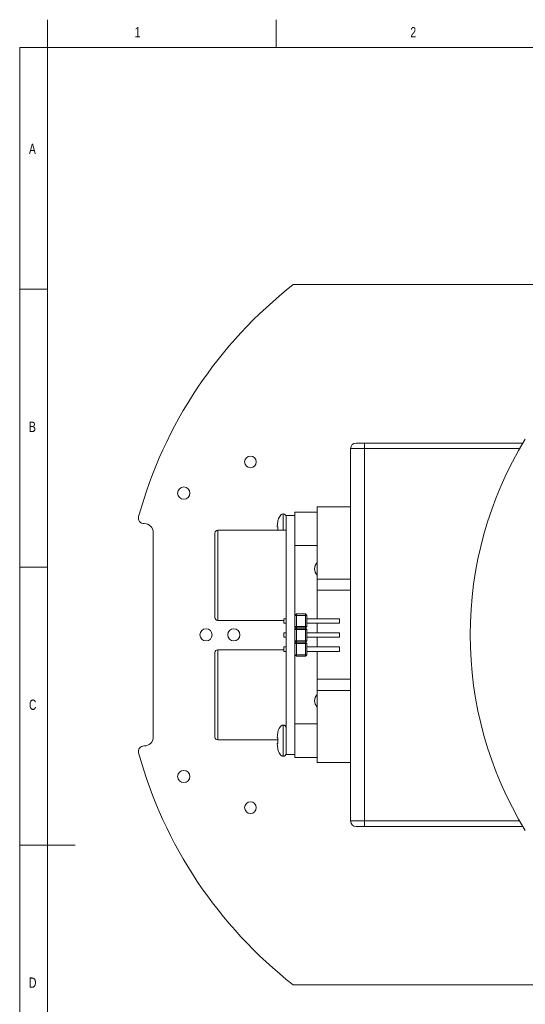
# Model space of a CAD drawing. Header units: millimetres. Extents: x 0 to 229, y 0 to 297.
# Tile 2 of 6: x 13 to 104, y 120 to 297. Entities that reach past the tile are written whole.
import ezdxf

# ---------------------------------------------------------------- set-up
doc = ezdxf.new("R2010")
doc.units = ezdxf.units.MM
doc.styles.add('SLDTEXTSTYLE0', font='TXT', dxfattribs={"width": 0.75})

msp = doc.modelspace()

# ---------------------------------------------------------------- linework, layer by layer
at = {"color": 7, "linetype": 'Continuous', "lineweight": 0}
for p, q in [((17.8, 292), (17.8, 297)), ((58.9, 292), (58.9, 297)), ((12.8, 292), (12.8, 5)), ((17.8, 292), (12.8, 292)), ((17.8, 292), (17.8, 5)), ((205, 292), (17.8, 292)), ((17.8, 248.5), (12.8, 248.5)), ((12.8, 198.5), (17.8, 198.5)), ((12.8, 148.5), (22.8, 148.5))]:
    msp.add_line(p, q, dxfattribs=at)
at = {"color": 7, "linetype": 'Continuous', "lineweight": 15}
for p, q in [((108.31, 249.33), (62.01, 249.33)), ((72.31, 209.33), (72.31, 219.83)), ((74.81, 219.83), (72.31, 219.83)), ((73.31, 220.83), (74.81, 220.83)), ((74.81, 220.83), (74.81, 219.83)), ((74.81, 220.83), (103.3, 220.83)), ((74.81, 219.83), (74.81, 152.83)), ((66.31, 209.33), (66.31, 196.33)), ((72.31, 209.33), (66.31, 209.33)), ((72.31, 209.33), (72.31, 196.33)), ((60.21, 205.13), (60.21, 208.08)), ((60.71, 164.78), (60.71, 207.78)), ((60.71, 207.78), (62.31, 207.78)), ((66.31, 208.38), (62.31, 208.38)), ((62.31, 207.78), (62.31, 208.38)), ((62.31, 189.82), (62.31, 207.78)), ((35.15, 206.33), (35.21, 206.33)), ((59.13, 205.78), (59.25, 206.75)), ((59.25, 206.75), (59.24, 206.76)), ((36.81, 204.73), (36.81, 167.93)), ((47.91, 189.43), (47.91, 204.63)), ((60.71, 205.13), (48.41, 205.13)), ((62.31, 202.38), (66.31, 202.38)), ((72.31, 196.33), (66.31, 196.33)), ((66.31, 196.33), (66.31, 194.33)), ((72.31, 176.33), (72.31, 196.33)), ((72.31, 194.33), (66.31, 194.33)), ((66.31, 194.33), (66.31, 189.22)), ((62.31, 189.82), (62.56, 190.07)), ((62.31, 189.82), (62.56, 189.82)), ((62.31, 187.81), (62.31, 189.82)), ((62.56, 189.82), (62.56, 190.07)), ((62.56, 190.07), (64.21, 190.07)), ((64.21, 189.82), (62.56, 189.82)), ((62.56, 189.82), (62.56, 187.81)), ((64.21, 189.82), (64.21, 190.07)), ((64.46, 189.82), (64.21, 190.07)), ((64.21, 189.82), (64.46, 189.82)), ((64.21, 187.81), (64.21, 189.82)), ((64.46, 189.82), (64.46, 187.81)), ((48.41, 188.93), (60.31, 188.93)), ((60.71, 189.22), (60.31, 189.22)), ((60.31, 188.42), (60.31, 189.22)), ((60.31, 188.42), (60.71, 188.42)), ((62.31, 187.28), (62.31, 187.81)), ((62.31, 187.81), (62.56, 187.81)), ((62.31, 187.81), (62.56, 187.56)), ((62.56, 187.56), (62.56, 187.81)), ((62.56, 187.81), (64.21, 187.81)), ((64.21, 187.56), (64.21, 187.81)), ((64.21, 187.81), (64.46, 187.81)), ((64.21, 187.56), (64.46, 187.81)), ((70.31, 189.22), (64.46, 189.22)), ((64.46, 188.42), (70.31, 188.42)), ((66.31, 188.42), (66.31, 186.68)), ((70.31, 188.42), (70.31, 189.22)), ((60.71, 186.68), (60.31, 186.68)), ((60.31, 185.88), (60.31, 186.68)), ((62.31, 187.28), (62.56, 187.53)), ((62.31, 185.27), (62.31, 187.28)), ((62.31, 187.28), (62.56, 187.28)), ((64.21, 187.56), (62.56, 187.56)), ((62.56, 187.28), (62.56, 187.53)), ((62.56, 187.53), (64.21, 187.53)), ((62.56, 187.28), (62.56, 185.27)), ((64.21, 187.28), (62.56, 187.28)), ((64.21, 187.28), (64.21, 187.53)), ((64.46, 187.28), (64.21, 187.53)), ((64.21, 185.27), (64.21, 187.28)), ((64.21, 187.28), (64.46, 187.28)), ((64.46, 187.28), (64.46, 185.27)), ((70.31, 186.68), (64.46, 186.68)), ((70.31, 185.88), (70.31, 186.68)), ((60.31, 185.88), (60.71, 185.88)), ((62.31, 184.74), (62.31, 185.27)), ((62.31, 185.27), (62.56, 185.27)), ((62.31, 185.27), (62.56, 185.02)), ((62.31, 184.74), (62.56, 184.99)), ((62.31, 182.73), (62.31, 184.74)), ((62.31, 184.74), (62.56, 184.74)), ((62.56, 185.02), (62.56, 185.27)), ((62.56, 185.27), (64.21, 185.27)), ((64.21, 185.02), (62.56, 185.02)), ((62.56, 184.74), (62.56, 184.99)), ((62.56, 184.99), (64.21, 184.99)), ((64.21, 184.74), (62.56, 184.74)), ((62.56, 184.74), (62.56, 182.73)), ((64.21, 185.02), (64.21, 185.27)), ((64.21, 185.27), (64.46, 185.27)), ((64.21, 185.02), (64.46, 185.27)), ((64.21, 184.74), (64.21, 184.99)), ((64.46, 184.74), (64.21, 184.99)), ((64.21, 182.73), (64.21, 184.74)), ((64.21, 184.74), (64.46, 184.74)), ((64.46, 185.88), (70.31, 185.88)), ((64.46, 184.74), (64.46, 182.73)), ((66.31, 185.88), (66.31, 184.14)), ((47.91, 167.93), (47.91, 183.13)), ((60.31, 183.63), (48.41, 183.63)), ((60.71, 184.14), (60.31, 184.14)), ((60.31, 183.34), (60.31, 184.14)), ((60.31, 183.34), (60.71, 183.34)), ((62.31, 168.93), (62.31, 182.73)), ((62.31, 182.73), (62.56, 182.73)), ((62.31, 182.73), (62.56, 182.48)), ((62.56, 182.73), (64.21, 182.73)), ((62.56, 182.48), (62.56, 182.73)), ((64.21, 182.48), (62.56, 182.48)), ((64.21, 182.48), (64.21, 182.73)), ((64.21, 182.73), (64.46, 182.73)), ((64.21, 182.48), (64.46, 182.73)), ((70.31, 184.14), (64.46, 184.14)), ((64.46, 183.34), (70.31, 183.34)), ((66.31, 183.34), (66.31, 178.33)), ((70.31, 183.34), (70.31, 184.14)), ((72.31, 178.33), (66.31, 178.33)), ((66.31, 178.33), (66.31, 176.33)), ((66.31, 176.33), (66.31, 163.33)), ((72.31, 176.33), (66.31, 176.33)), ((72.31, 176.33), (72.31, 163.33)), ((60.21, 164.48), (60.21, 170.08)), ((66.31, 170.28), (62.31, 170.28)), ((59.13, 167.78), (59.25, 168.75)), ((59.25, 168.75), (59.24, 168.76)), ((62.31, 165.62), (62.31, 168.93)), ((48.41, 167.43), (59.23, 167.43)), ((35.21, 166.33), (35.15, 166.33)), ((60.71, 164.78), (62.31, 164.78)), ((62.31, 164.78), (62.31, 165.62)), ((62.31, 164.28), (62.31, 164.78)), ((62.31, 164.28), (66.31, 164.28)), ((72.31, 163.33), (66.31, 163.33)), ((72.31, 152.83), (72.31, 163.33)), ((72.31, 152.83), (74.81, 152.83)), ((74.81, 151.83), (74.81, 152.83)), ((74.81, 151.83), (73.31, 151.83)), ((103.3, 151.83), (74.81, 151.83)), ((62.01, 123.33), (108.31, 123.33))]:
    msp.add_line(p, q, dxfattribs=at)
at = {"color": 8, "linetype": 'Continuous', "lineweight": 15}
for p, q in [((102.72, 219.83), (74.81, 219.83)), ((48.41, 205.13), (48.41, 188.93)), ((48.41, 183.63), (48.41, 167.43)), ((74.81, 152.83), (102.72, 152.83))]:
    msp.add_line(p, q, dxfattribs=at)
at = {"color": 7, "linetype": 'Continuous', "lineweight": 15}
for centre, radius in [((54.31, 217.43), 1.05), ((42.31, 211.83), 1.1), ((46.31, 186.33), 1.1), ((51.31, 186.33), 1.1), ((51.31, 186.33), 0.01), ((42.31, 160.83), 1.1), ((54.31, 155.23), 1.05)]:
    msp.add_circle(centre, radius, dxfattribs=at)
for centre, radius, start, end in [((111.31, 186.33), 80, 128.0475, 164.5842), ((161.32, 186.33), 67.5, 148.551, 211.449), ((73.31, 219.83), 1, 90, 180), ((35.15, 207.33), 1, 164.5842, 270), ((60.21, 207.58), 0.5, 0, 90.0096), ((35.21, 204.73), 1.6, 0, 90), ((48.41, 204.63), 0.5, 90, 180), ((67.44, 198.19), 1.6, 135, 225), ((48.41, 189.43), 0.5, 180, 270), ((48.41, 183.13), 0.5, 90, 180), ((67.44, 174.46), 1.6, 135, 225), ((60.21, 169.58), 0.5, 0, 90.0096), ((35.21, 167.93), 1.6, 270, 0), ((48.41, 167.93), 0.5, 180, 270), ((35.15, 165.33), 1, 90, 195.4158), ((111.31, 186.33), 80, 195.4158, 231.9525), ((60.21, 164.98), 0.5, 269.9904, 0), ((73.31, 152.83), 1, 180, 270)]:
    msp.add_arc(centre, radius, start, end, dxfattribs=at)
for points, knots in [([(60.21, 208.08), (60.14, 208.07), (60.01, 208.06), (59.76, 207.92), (59.46, 207.52), (59.28, 207.09), (59.24, 206.78), (59.24, 206.76)], [0, 0, 0, 0, 0.11848, 0.231747, 0.469384, 0.956114, 1, 1, 1, 1]), ([(59.25, 205.78), (59.2, 205.78), (59.15, 205.78), (59.13, 205.78), (59.13, 205.78)], [0, 0, 0, 0, 0.703786, 1, 1, 1, 1]), ([(59.24, 205.13), (59.24, 205.25), (59.23, 205.47), (59.24, 205.68), (59.25, 205.78)], [0, 0, 0, 0, 0.569501, 1, 1, 1, 1]), ([(60.21, 170.08), (60.14, 170.07), (60.01, 170.06), (59.76, 169.92), (59.46, 169.52), (59.28, 169.09), (59.24, 168.78), (59.24, 168.76)], [0, 0, 0, 0, 0.118478, 0.231749, 0.469385, 0.956114, 1, 1, 1, 1]), ([(59.25, 167.78), (59.2, 167.78), (59.15, 167.78), (59.13, 167.78), (59.13, 167.78)], [0, 0, 0, 0, 0.703787, 1, 1, 1, 1]), ([(59.25, 166.78), (59.2, 166.78), (59.15, 166.78), (59.13, 166.78), (59.13, 166.78)], [0, 0, 0, 0, 0.703787, 1, 1, 1, 1]), ([(59.25, 165.8), (59.2, 166.03), (59.15, 166.35), (59.13, 166.68), (59.13, 166.78)], [0, 0, 0, 0, 0.703782, 1, 1, 1, 1]), ([(59.25, 166.78), (59.24, 167.02), (59.22, 167.35), (59.24, 167.68), (59.25, 167.78)], [0, 0, 0, 0, 0.720113, 1, 1, 1, 1]), ([(59.24, 165.79), (59.23, 165.79), (59.23, 165.79), (59.24, 165.79), (59.25, 165.8)], [0, 0, 0, 0, 0.440417, 1, 1, 1, 1]), ([(59.24, 165.79), (59.24, 165.77), (59.28, 165.46), (59.46, 165.03), (59.76, 164.63), (60.01, 164.49), (60.14, 164.48), (60.21, 164.48)], [0, 0, 0, 0, 0.043894, 0.5306148, 0.7682511, 0.8815222, 1, 1, 1, 1])]:
    msp.add_open_spline(points, degree=3, knots=knots, dxfattribs=at)

# ---------------------------------------------------------------- texts
at = {"color": 7, "linetype": 'Continuous', "lineweight": 0, "char_height": 1.85, "attachment_point": 1, "style": 'SLDTEXTSTYLE0'}
for s, insert in [('1', (33.48, 295.67)), ('2', (83.07, 295.67)), ('A', (14.47, 274.67)), ('B', (14.47, 224.67)), ('C', (14.47, 174.67)), ('D', (14.47, 124.67))]:
    msp.add_mtext(s, dxfattribs=dict(at, insert=insert))

doc.saveas('drawing.dxf')
